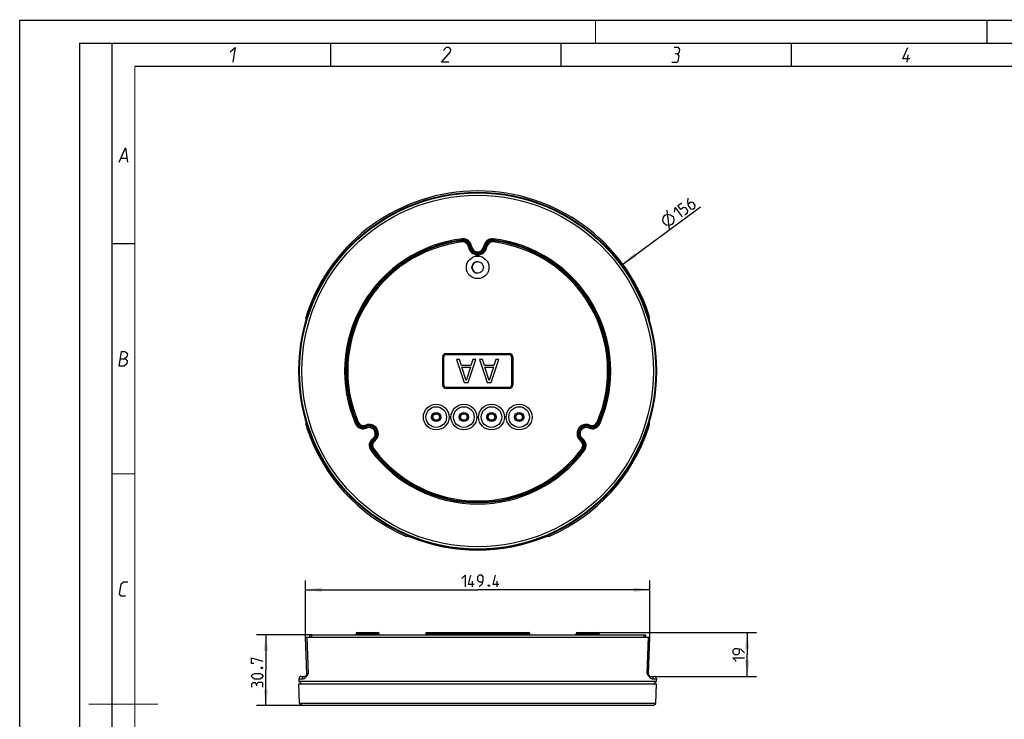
# Model space of a CAD drawing. Header units: millimetres. Extents: x 0 to 420, y 0 to 297.
# Tile 4 of 13: x 0 to 214, y 145 to 297. Entities that reach past the tile are written whole.
import ezdxf

# ---------------------------------------------------------------- set-up
doc = ezdxf.new("R2010")
doc.units = ezdxf.units.MM
doc.header["$LTSCALE"] = 23.1
doc.layers.get('0').update_dxf_attribs({"linetype": 'CONTINUOUS'})
doc.layers.add('DIM_PILOTEES', color=7, linetype='CONTINUOUS')
doc.styles.get("Standard").update_dxf_attribs({"font": 'txt', "width": 0.7})
doc.dimstyles.new('DIMSTYLE_1', dxfattribs={"dimtxt": 2.5, "dimasz": 3.5, "dimexe": 2, "dimexo": 0, "dimtad": 1, "dimdec": 0, "dimlfac": 2, "dimdsep": 46, "dimtxsty": 'STANDARD', "dimblk": '_FILLED', "dimblk1": '_FILLED', "dimblk2": '_FILLED', "dimcen": 0.09, "dimazin": 2, "dimtp": 0.5, "dimtm": 0.5, "dimtfac": 1, "dimtdec": 0, "dimtofl": 0, "dimtmove": 0, "dimatfit": 1, "dimldrblk": '_FILLED', "dimfxl": 1, "dimtolj": 1, "dimarcsym": 0})
doc.dimstyles.new('DIMSTYLE_2', dxfattribs={"dimtxt": 2.5, "dimasz": 3.5, "dimexe": 2, "dimexo": 0, "dimtad": 1, "dimlfac": 2, "dimdsep": 46, "dimtxsty": 'STANDARD', "dimblk": '_FILLED', "dimblk1": '_FILLED', "dimblk2": '_FILLED', "dimcen": 0.09, "dimazin": 2, "dimtp": 0.3, "dimtm": 0.3, "dimtfac": 1, "dimtofl": 0, "dimtmove": 0, "dimatfit": 3, "dimldrblk": '_FILLED', "dimfxl": 1, "dimtolj": 1, "dimarcsym": 0})
doc.dimstyles.new('DIMSTYLE_3', dxfattribs={"dimtxt": 2.5, "dimasz": 3.5, "dimexe": 2, "dimexo": 0, "dimtad": 1, "dimlfac": 2, "dimdsep": 46, "dimtxsty": 'STANDARD', "dimblk": '_FILLED', "dimblk1": '_FILLED', "dimblk2": '_FILLED', "dimcen": 0.09, "dimazin": 2, "dimtp": 0.2, "dimtm": 0.2, "dimtfac": 1, "dimtofl": 0, "dimtmove": 0, "dimatfit": 3, "dimldrblk": '_FILLED', "dimfxl": 1, "dimtolj": 1, "dimarcsym": 0})
doc.dimstyles.new('DIMSTYLE_5', dxfattribs={"dimtxt": 2.5, "dimasz": 3.5, "dimexe": 2, "dimexo": 0, "dimtad": 1, "dimdec": 1, "dimlfac": 2, "dimdsep": 46, "dimtxsty": 'STANDARD', "dimblk": '_FILLED', "dimblk1": '_FILLED', "dimblk2": '_FILLED', "dimcen": 0.09, "dimazin": 2, "dimtp": 0.5, "dimtm": 0.5, "dimtfac": 1, "dimtdec": 1, "dimtofl": 0, "dimtmove": 0, "dimatfit": 3, "dimldrblk": '_FILLED', "dimfxl": 1, "dimtolj": 1, "dimarcsym": 0})

# ---------------------------------------------------------------- blocks, each defined once
blk = doc.blocks.new('_FILLED')
at = {"color": 0, "linetype": 'BYBLOCK'}
blk.add_solid([(0, 0), (-1, 0.143), (-1, -0.143)], dxfattribs=at)
blk = doc.blocks.new('*D0')
at = {"layer": 'DIM_PILOTEES', "color": 2, "linetype": 'CONTINUOUS'}
blk.add_line((130.91, 244.03), (147.78, 256.46), dxfattribs=at)
at = {"layer": 'DIM_PILOTEES', "color": 2, "linetype": 'CONTINUOUS', "xscale": 3.5, "yscale": 3.5, "zscale": 3.5, "rotation": 216.3745844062}
blk.add_blockref('_FILLED', (130.91, 244.03), dxfattribs=at)
blk = doc.blocks.new('*D2')
at = {"layer": 'DIM_PILOTEES', "color": 2, "linetype": 'CONTINUOUS'}
for p, q in [((125.54, 164.03), (159.94, 164.03)), ((157.94, 164.03), (157.94, 159.28)), ((157.94, 154.53), (157.94, 159.28)), ((137.71, 154.53), (159.94, 154.53))]:
    blk.add_line(p, q, dxfattribs=at)
at = {"layer": 'DIM_PILOTEES', "color": 2, "linetype": 'CONTINUOUS', "xscale": 3.5, "yscale": 3.5, "zscale": 3.5}
for p, rotation in [((157.94, 164.03), 90), ((157.94, 154.53), 270)]:
    blk.add_blockref('_FILLED', p, dxfattribs=dict(at, rotation=rotation))
blk = doc.blocks.new('*D4')
at = {"layer": 'DIM_PILOTEES', "color": 2, "linetype": 'CONTINUOUS'}
for p, q in [((62.07, 163.03), (62.07, 175.35)), ((136.78, 163.03), (136.78, 175.35)), ((62.07, 173.35), (99.43, 173.35)), ((136.78, 173.35), (99.43, 173.35))]:
    blk.add_line(p, q, dxfattribs=at)
at = {"layer": 'DIM_PILOTEES', "color": 2, "linetype": 'CONTINUOUS', "xscale": 3.5, "yscale": 3.5, "zscale": 3.5, "rotation": 180}
blk.add_blockref('_FILLED', (62.07, 173.35), dxfattribs=at)
at = {"layer": 'DIM_PILOTEES', "color": 2, "linetype": 'CONTINUOUS', "xscale": 3.5, "yscale": 3.5, "zscale": 3.5}
blk.add_blockref('_FILLED', (136.78, 173.35), dxfattribs=at)
blk = doc.blocks.new('*D5')
at = {"layer": 'DIM_PILOTEES', "color": 2, "linetype": 'CONTINUOUS'}
for p, q in [((63.39, 163.53), (51.44, 163.53)), ((53.44, 163.53), (53.44, 155.85)), ((53.44, 148.18), (53.44, 155.85)), ((61.26, 148.18), (51.44, 148.18))]:
    blk.add_line(p, q, dxfattribs=at)
at = {"layer": 'DIM_PILOTEES', "color": 2, "linetype": 'CONTINUOUS', "xscale": 3.5, "yscale": 3.5, "zscale": 3.5}
for p, rotation in [((53.44, 163.53), 90), ((53.44, 148.18), 270)]:
    blk.add_blockref('_FILLED', p, dxfattribs=dict(at, rotation=rotation))

msp = doc.modelspace()

# ---------------------------------------------------------------- linework, layer by layer
at = {"color": 7, "linetype": 'CONTINUOUS'}
for p, q in [((0, 0), (0, 297)), ((0, 297), (420, 297)), ((25, 286.9999), (410, 286.9999)), ((96.0611, 248.8544), (96.0271, 249.1374)), ((96.1406, 249.5395), (96.169, 249.2913)), ((98.0673, 247.9693), (97.8185, 247.947)), ((100.7841, 247.9693), (101.033, 247.947)), ((102.7108, 249.5395), (102.6824, 249.2913)), ((102.7903, 248.8544), (102.8243, 249.1374)), ((97.4096, 247.8136), (97.692, 247.8524)), ((101.4418, 247.8136), (101.1594, 247.8524)), ((62.3506, 233.2687), (62.6149, 233.1801)), ((62.5878, 233.0961), (62.6149, 233.1801)), ((62.5882, 233.0959), (62.6149, 233.1801)), ((62.5884, 233.0959), (62.6149, 233.1801)), ((136.2366, 233.1801), (136.5009, 233.2687)), ((136.2366, 233.1801), (136.2636, 233.0961)), ((62.073, 231.331), (62.073, 231.5675)), ((62.1374, 231.5675), (62.073, 231.5675)), ((136.714, 231.5675), (136.7784, 231.5675)), ((136.7784, 231.3309), (136.7784, 231.5675)), ((92.5757, 224.6408), (92.5757, 224.3908)), ((92.5757, 224.6408), (106.2757, 224.6408)), ((106.2757, 224.6408), (106.2757, 224.3908)), ((91.8257, 217.7908), (91.8257, 223.8908)), ((91.8257, 223.8908), (92.0757, 223.8908)), ((92.0757, 217.7908), (92.0757, 223.8908)), ((92.5757, 224.3908), (106.2757, 224.3908)), ((94.8424, 223.3408), (96.5091, 218.3408)), ((95.4674, 223.3408), (94.8424, 223.3408)), ((95.8841, 222.0642), (95.4674, 223.3408)), ((97.3424, 218.3408), (99.0091, 223.3408)), ((98.3841, 223.3408), (97.9674, 222.0642)), ((99.0091, 223.3408), (98.3841, 223.3408)), ((100.4674, 223.3408), (99.8424, 223.3408)), ((99.8424, 223.3408), (101.5091, 218.3408)), ((100.8841, 222.0642), (100.4674, 223.3408)), ((102.3424, 218.3408), (104.0091, 223.3408)), ((103.3841, 223.3408), (102.9674, 222.0642)), ((104.0091, 223.3408), (103.3841, 223.3408)), ((107.0257, 223.8908), (106.7757, 223.8908)), ((106.7757, 223.8908), (106.7757, 217.7908)), ((107.0257, 223.8908), (107.0257, 217.7908)), ((97.9674, 222.0642), (95.8841, 222.0642)), ((96.9257, 218.7663), (95.9882, 221.6386)), ((95.9882, 221.6386), (97.8632, 221.6386)), ((97.8632, 221.6386), (96.9257, 218.7663)), ((102.9674, 222.0642), (100.8841, 222.0642)), ((100.9882, 221.6386), (102.8632, 221.6386)), ((101.9257, 218.7663), (100.9882, 221.6386)), ((102.8632, 221.6386), (101.9257, 218.7663)), ((96.5091, 218.3408), (97.3424, 218.3408)), ((101.5091, 218.3408), (102.3424, 218.3408)), ((91.8257, 217.7908), (92.0757, 217.7908)), ((92.5757, 217.0408), (92.5757, 217.2908)), ((106.2757, 217.2908), (92.5757, 217.2908)), ((106.2757, 217.0408), (92.5757, 217.0408)), ((106.2757, 217.0408), (106.2757, 217.2908)), ((107.0257, 217.7908), (106.7757, 217.7908)), ((62.073, 210.1141), (62.073, 210.3506)), ((62.1374, 210.1141), (62.073, 210.1141)), ((73.2208, 209.6357), (73.4829, 209.7478)), ((90.3552, 210.1407), (90.35, 210.0909)), ((90.5009, 211.5907), (90.4959, 211.5409)), ((96.3552, 210.1407), (96.35, 210.0909)), ((96.5009, 211.5907), (96.4959, 211.5409)), ((102.3552, 210.1407), (102.35, 210.0909)), ((102.5009, 211.5907), (102.4959, 211.5409)), ((108.3552, 210.1407), (108.35, 210.0909)), ((108.5009, 211.5907), (108.4959, 211.5409)), ((125.3685, 209.7478), (125.6306, 209.6357)), ((136.714, 210.1141), (136.7784, 210.1141)), ((136.7784, 210.1141), (136.7784, 210.3506)), ((62.6149, 208.5014), (62.3506, 208.4128)), ((62.6149, 208.5014), (62.5878, 208.5854)), ((72.9293, 209.3364), (73.1585, 209.4359)), ((75.0585, 209.1004), (75.1661, 208.8364)), ((75.2525, 208.4529), (75.1474, 208.6796)), ((123.5989, 208.4529), (123.7041, 208.6796)), ((123.7929, 209.1004), (123.6853, 208.8364)), ((125.9222, 209.3364), (125.693, 209.4359)), ((136.2631, 208.5856), (136.2366, 208.5014)), ((136.2633, 208.5856), (136.2366, 208.5014)), ((136.2636, 208.5855), (136.2366, 208.5014)), ((136.5009, 208.4128), (136.2366, 208.5014)), ((76.6109, 206.1001), (76.7546, 205.8957)), ((77.0746, 205.6084), (76.8998, 205.8335)), ((121.7768, 205.6084), (121.9516, 205.8335)), ((122.2405, 206.1001), (122.0968, 205.8957)), ((76.2144, 203.6464), (76.4152, 203.7951)), ((76.8475, 203.9202), (76.6194, 203.7492)), ((122.0039, 203.9202), (122.232, 203.7492)), ((122.637, 203.6464), (122.4363, 203.7951)), ((62.3518, 155.0474), (62.073, 163.03)), ((62.073, 163.03), (136.7784, 163.03)), ((62.3506, 163.03), (62.6149, 155.0474)), ((62.9757, 163.03), (62.9757, 163.53)), ((63.3859, 163.03), (63.3859, 163.53)), ((73.0609, 163.53), (73.0609, 163.78)), ((73.0609, 163.78), (78.0609, 163.78)), ((73.3109, 164.03), (77.8109, 164.03)), ((78.0609, 163.53), (78.0609, 163.78)), ((88.1757, 163.905), (88.1757, 163.655)), ((88.1757, 163.905), (110.6757, 163.905)), ((110.6757, 163.655), (88.1757, 163.655)), ((88.3007, 164.03), (110.5506, 164.03)), ((110.6757, 163.905), (110.6757, 163.655)), ((120.7906, 163.78), (125.7906, 163.78)), ((120.7906, 163.53), (120.7906, 163.78)), ((121.0406, 164.03), (125.5406, 164.03)), ((125.7906, 163.53), (125.7906, 163.78)), ((135.4655, 163.53), (135.4655, 163.03)), ((135.8757, 163.53), (135.8757, 163.03)), ((136.2366, 155.0474), (136.5009, 163.03)), ((136.4997, 155.0474), (136.7784, 163.03)), ((60.6589, 153.4125), (60.6379, 154.0125)), ((60.6379, 154.0125), (61.3617, 154.0125)), ((61.1379, 154.53), (61.8521, 154.53)), ((62.3518, 155.0474), (62.6149, 155.0474)), ((136.2366, 155.0474), (136.4997, 155.0474)), ((136.9994, 154.53), (137.7138, 154.53)), ((137.4897, 154.0125), (138.2135, 154.0125)), ((138.2135, 154.0125), (138.1926, 153.4125)), ((60.7589, 148.6625), (60.6098, 152.93)), ((60.61, 152.93), (138.2415, 152.93)), ((61.1586, 152.93), (60.6589, 153.4125)), ((138.1926, 153.4125), (60.6589, 153.4125)), ((137.6929, 152.93), (138.1926, 153.4125)), ((138.0926, 148.6625), (138.2416, 152.93)), ((61.2586, 148.18), (60.7589, 148.6625)), ((138.0926, 148.6625), (60.7589, 148.6625)), ((137.5928, 148.18), (61.2587, 148.18)), ((137.5929, 148.18), (138.0926, 148.6625))]:
    msp.add_line(p, q, dxfattribs=at)
at = {"color": 2, "linetype": 'CONTINUOUS'}
for p, q in [((13, 292), (20, 292)), ((13, 292), (13, 5)), ((20, 292), (20, 5)), ((192.6396, 287.925), (192.8968, 289.5)), ((22.0363, 267.075), (23.2363, 267.075))]:
    msp.add_line(p, q, dxfattribs=at)
at = {"color": 3, "linetype": 'CONTINUOUS'}
msp.add_line((62.9757, 163.53), (135.8757, 163.53), dxfattribs=at)
at = {"color": 7, "linetype": 'CONTINUOUS', "const_width": 0.25}
for points in [[(125, 297), (125, 292)], [(209.9999, 297), (209.9999, 292)], [(20, 292), (20, 5)], [(415, 292), (20, 292)], [(67.5002, 292), (67.5002, 287)], [(117.5002, 292), (117.5002, 287)], [(167.5002, 292), (167.5002, 287)], [(25, 10), (25, 287)], [(25, 287), (410, 287)], [(20.0002, 248.5), (25.0002, 248.5)], [(20.0002, 198.4999), (25.0002, 198.4999)], [(30, 148.5), (15, 148.5)]]:
    msp.add_lwpolyline(points, dxfattribs=at)
at = {"color": 2, "linetype": 'CONTINUOUS'}
for points in [[(45.7067, 290.175), (46.7537, 291.075), (46.2394, 287.925)], [(93.1646, 287.925), (91.5896, 287.925), (93.5319, 290.175), (93.6054, 290.625), (93.2289, 291.075), (92.5539, 291.075), (91.9937, 290.4)], [(142.7835, 289.725), (143.1952, 289.95), (143.3054, 290.625), (143.0039, 291.075), (142.1039, 291.075)], [(193.2748, 288.6), (191.6998, 288.6), (192.7789, 291.075)], [(141.5896, 287.925), (142.7146, 287.925), (142.9763, 288.15), (143.16, 289.275), (142.7835, 289.725), (142.3335, 289.725)], [(21.5894, 266.175), (23.0037, 269.325), (23.3894, 266.175)], [(21.5894, 221.9249), (22.1037, 225.0749), (22.7787, 225.0749), (22.9914, 224.9999), (23.3802, 224.6249), (23.27, 223.9499), (22.7465, 223.4999)], [(21.8465, 223.4999), (22.9715, 223.4999), (23.3481, 223.0499), (23.2379, 222.3749), (22.7144, 221.9249), (21.5894, 221.9249)], [(22.9394, 171.9249), (22.0394, 171.9249), (21.6629, 172.3749), (22.0302, 174.6249), (22.5537, 175.0749), (23.4537, 175.0749)]]:
    msp.add_lwpolyline(points, dxfattribs=at)
at = {"color": 7, "linetype": 'CONTINUOUS'}
for points in [[(136.5012, 232.3158), (136.4802, 232.3876), (136.3896, 232.6899), (136.2926, 233.004), (136.2636, 233.0961)], [(62.3503, 209.3657), (62.3712, 209.2939), (62.4619, 208.9917), (62.5589, 208.6776), (62.5878, 208.5854)]]:
    msp.add_lwpolyline(points, dxfattribs=at)
for centre, radius in [((99.4257, 220.8408), 38.8159), ((99.4257, 220.8408), 38.6669), ((99.4257, 220.8408), 38.1672), ((99.4257, 243.3408), 2.45), ((99.4257, 243.3408), 1.25), ((90.4257, 210.8408), 2.7951), ((90.4257, 210.8408), 2.2361), ((90.4257, 210.8408), 1), ((90.4258, 210.8407), 0.875), ((90.4258, 210.8407), 0.8625), ((90.4258, 210.8407), 0.8121), ((96.4257, 210.8408), 2.7951), ((96.4257, 210.8408), 2.2361), ((96.4257, 210.8408), 1), ((96.4258, 210.8407), 0.875), ((96.4258, 210.8407), 0.8625), ((96.4258, 210.8407), 0.8121), ((102.4257, 210.8408), 2.7951), ((102.4257, 210.8408), 2.2361), ((102.4257, 210.8408), 1), ((102.4258, 210.8407), 0.875), ((102.4258, 210.8407), 0.8625), ((102.4258, 210.8407), 0.8121), ((108.4257, 210.8408), 2.7951), ((108.4257, 210.8408), 2.2361), ((108.4257, 210.8408), 1), ((108.4258, 210.8407), 0.875), ((108.4258, 210.8407), 0.8625), ((108.4258, 210.8407), 0.8121), ((90.4258, 210.8407), 0.7535), ((96.4258, 210.8407), 0.7535), ((102.4258, 210.8407), 0.7535), ((108.4258, 210.8407), 0.7535)]:
    msp.add_circle(centre, radius, dxfattribs=at)
for centre, radius, start, end in [((99.4257, 220.8408), 39.1027, 18.531665, 161.468335), ((99.4257, 220.8408), 28.8862, 96.53018, 203.46982), ((99.4257, 220.8408), 28.6363, 96.53018, 203.46982), ((99.4257, 220.8408), 28.5, 96.848741, 203.151259), ((99.4257, 220.8408), 28.4648, 96.848741, 203.151259), ((99.4257, 220.8408), 28.2149, 96.848741, 203.151259), ((96.206, 247.6481), 1.5, 7.828204, 96.848741), ((96.206, 247.6481), 1.4648, 7.828204, 96.848741), ((96.206, 247.6481), 1.2149, 7.828204, 96.848741), ((96.338, 247.8146), 1.7362, 5.11066, 96.53018), ((96.338, 247.8146), 1.4863, 5.11066, 96.53018), ((99.4257, 248.0908), 1.3638, 185.11066, 354.88934), ((102.5134, 247.8146), 1.7362, 83.46982, 174.88934), ((102.5134, 247.8146), 1.4863, 83.46982, 174.88934), ((102.6454, 247.6481), 1.5, 83.151259, 172.171796), ((102.6454, 247.6481), 1.4648, 83.151259, 172.171796), ((102.6454, 247.6481), 1.2149, 83.151259, 172.171796), ((99.4257, 220.8408), 28.6363, 336.53018, 83.46982), ((99.4257, 220.8408), 28.8862, 336.53018, 83.46982), ((99.4257, 220.8408), 28.2149, 336.848741, 83.151259), ((99.4257, 220.8408), 28.4648, 336.848741, 83.151259), ((99.4257, 220.8408), 28.5, 336.848741, 83.151259), ((99.4257, 248.0908), 2.0351, 187.828204, 352.171796), ((99.4257, 248.0908), 1.7852, 187.828204, 352.171796), ((99.4257, 248.0908), 1.75, 187.828204, 352.171796), ((99.4257, 248.0908), 1.6137, 185.11066, 354.88934), ((99.4508, 243.3407), 1.2551, 109.599234, 250.400788), ((99.4508, 243.3407), 1.2492, 90.000011, 270.000011), ((67.4257, 231.5675), 5.3527, 161.468335, 180), ((99.8777, 221.3139), 39.1066, 162.465556, 162.740147), ((67.4257, 231.5675), 5.0739, 161.468335, 162.465408), ((99.3869, 221.4442), 38.6734, 17.4663, 17.665704), ((131.4257, 231.5675), 5.0739, 17.534949, 18.531665), ((98.8823, 221.2855), 39.2024, 17.267346, 17.466262), ((131.4257, 231.5675), 5.3527, 0, 18.531665), ((92.5757, 223.8908), 0.75, 90, 180), ((106.2757, 223.8908), 0.75, 0, 90), ((92.5757, 223.8908), 0.5, 90, 180), ((106.2757, 223.8908), 0.5, 0, 90), ((92.5757, 217.7908), 0.75, 180, 270), ((92.5757, 217.7908), 0.5, 180, 270), ((106.2757, 217.7908), 0.75, 270, 360), ((106.2757, 217.7908), 0.5, 270, 360), ((67.4257, 210.1141), 5.3527, 180, 198.531665), ((74.6, 210.2255), 1.5, 203.151259, 292.171796), ((74.6, 210.2255), 1.4648, 203.151259, 292.171796), ((74.6, 210.2255), 1.2149, 203.151259, 292.171796), ((90.4269, 210.8615), 0.7243, 264.322431, 269.913266), ((90.4272, 210.8635), 0.6809, 84.216417, 90.124133), ((96.4269, 210.8615), 0.7243, 264.322431, 269.913266), ((96.4272, 210.8635), 0.6809, 84.216417, 90.124133), ((102.4269, 210.8615), 0.7243, 264.322431, 269.913266), ((102.4272, 210.8635), 0.6809, 84.216417, 90.124133), ((108.4269, 210.8615), 0.7243, 264.322431, 269.913266), ((108.4272, 210.8635), 0.6809, 84.216417, 90.124133), ((124.2514, 210.2255), 1.5, 247.828204, 336.848741), ((124.2514, 210.2255), 1.4648, 247.828204, 336.848741), ((124.2514, 210.2255), 1.2149, 247.828204, 336.848741), ((131.4257, 210.1141), 5.3527, 341.468335, 360), ((99.4257, 220.8408), 39.1027, 198.531665, 245.925528), ((99.9692, 220.3961), 39.2024, 197.267346, 197.466262), ((99.4646, 220.2373), 38.6734, 197.4663, 197.665704), ((67.4257, 210.1141), 5.0739, 197.534949, 198.531665), ((74.5218, 210.0279), 1.7362, 203.46982, 294.88934), ((74.5218, 210.0279), 1.4863, 203.46982, 294.88934), ((75.8265, 207.2158), 2.0351, 307.828204, 112.171796), ((75.8265, 207.2158), 1.6137, 305.11066, 114.88934), ((75.8265, 207.2158), 1.7852, 307.828204, 112.171796), ((75.8265, 207.2158), 1.75, 307.828204, 112.171796), ((75.8265, 207.2158), 1.3638, 305.11066, 114.88934), ((99.4257, 220.8408), 39.1027, 294.06831, 341.468335), ((123.0249, 207.2158), 2.0351, 67.828204, 232.171796), ((123.0249, 207.2158), 1.7852, 67.828204, 232.171796), ((123.0249, 207.2158), 1.75, 67.828204, 232.171796), ((123.0249, 207.2158), 1.6137, 65.11066, 234.88934), ((123.0249, 207.2158), 1.3638, 65.11066, 234.88934), ((124.3296, 210.0279), 1.7362, 245.11066, 336.53018), ((124.3296, 210.0279), 1.4863, 245.11066, 336.53018), ((131.4257, 210.1141), 5.0739, 341.468335, 342.465408), ((98.9737, 220.3676), 39.1066, 342.465556, 342.740147), ((77.6095, 204.6798), 1.7362, 125.11066, 216.53018), ((77.6095, 204.6798), 1.4863, 125.11066, 216.53018), ((77.8197, 204.6488), 1.5, 127.828204, 216.848741), ((77.8197, 204.6488), 1.4648, 127.828204, 216.848741), ((77.8197, 204.6488), 1.2149, 127.828204, 216.848741), ((121.0317, 204.6488), 1.2149, 323.151259, 52.171796), ((121.0317, 204.6488), 1.4648, 323.151259, 52.171796), ((121.0317, 204.6488), 1.5, 323.151259, 52.171796), ((121.2419, 204.6798), 1.4863, 323.46982, 54.88934), ((121.2419, 204.6798), 1.7362, 323.46982, 54.88934), ((99.4257, 220.8408), 28.8862, 216.53018, 323.46982), ((99.4257, 220.8408), 28.6363, 216.53018, 323.46982), ((99.4257, 220.8408), 28.5, 216.848741, 323.151259), ((99.4257, 220.8408), 28.4648, 216.848741, 323.151259), ((99.4257, 220.8408), 28.2149, 216.848741, 323.151259), ((99.4257, 220.8408), 38.8932, 247.811847, 292.188153), ((132.7634, 245.562), 63.2067, 253.31205, 253.562696), ((73.3109, 163.78), 0.25, 90, 180), ((77.8109, 163.78), 0.25, 0, 90), ((88.3007, 163.905), 0.125, 90, 180), ((88.3007, 163.655), 0.125, 180, 270), ((110.5507, 163.905), 0.125, 0, 90), ((110.5507, 163.655), 0.125, 270, 360), ((121.0406, 163.78), 0.25, 90, 180), ((125.5406, 163.78), 0.25, 0, 90), ((61.1376, 154.03), 0.5, 90, 182), ((61.8521, 155.03), 0.5, 270, 2), ((57.8862, 157.6285), 5.3585, 323.191762, 324.414252), ((167.946, 176.2666), 38.1515, 214.219927, 214.486215), ((136.9994, 155.03), 0.5, 178, 270), ((140.7378, 157.4603), 5.0756, 215.881335, 216.827053), ((137.7138, 154.03), 0.5, 358, 90)]:
    msp.add_arc(centre, radius, start, end, dxfattribs=at)
msp.add_ellipse((64.9233, 220.8408), major_axis=(51.7799, 0), ratio=0.74565879, start_param=-1.19403634, end_param=-1.188531, dxfattribs=at)
for points, knots in [([(90.3552, 210.1407), (90.2671, 210.1499), (90.0923, 210.2015), (89.8793, 210.3709), (89.7439, 210.6072), (89.706, 210.8769), (89.7708, 211.1415), (89.9292, 211.363), (90.1581, 211.5102), (90.3372, 211.544), (90.4258, 211.5443)], [0, 0, 0, 0, 0.12498967, 0.24997671, 0.37498934, 0.50000433, 0.62502066, 0.75003075, 0.87501411, 1, 1, 1, 1]), ([(90.4959, 211.5409), (90.5837, 211.5281), (90.7589, 211.4806), (90.9729, 211.3102), (91.1076, 211.0737), (91.1456, 210.8041), (91.0806, 210.5396), (90.9222, 210.3186), (90.6934, 210.1705), (90.5144, 210.1391), (90.4258, 210.1371)], [0, 0, 0, 0, 0.12526117, 0.25025694, 0.37538422, 0.50030469, 0.62523303, 0.7501172, 0.87504036, 1, 1, 1, 1]), ([(96.3552, 210.1407), (96.2671, 210.1499), (96.0923, 210.2015), (95.8793, 210.3709), (95.7439, 210.6072), (95.706, 210.8769), (95.7708, 211.1415), (95.9292, 211.363), (96.1581, 211.5102), (96.3372, 211.544), (96.4258, 211.5443)], [0, 0, 0, 0, 0.12498967, 0.24997671, 0.37498934, 0.50000433, 0.62502066, 0.75003075, 0.87501411, 1, 1, 1, 1]), ([(96.4959, 211.5409), (96.5837, 211.5281), (96.7589, 211.4806), (96.9729, 211.3102), (97.1076, 211.0737), (97.1456, 210.8041), (97.0806, 210.5396), (96.9222, 210.3186), (96.6934, 210.1705), (96.5144, 210.1391), (96.4258, 210.1371)], [0, 0, 0, 0, 0.12526117, 0.25025694, 0.37538422, 0.50030469, 0.62523303, 0.7501172, 0.87504036, 1, 1, 1, 1]), ([(102.3552, 210.1407), (102.2671, 210.1499), (102.0923, 210.2015), (101.8793, 210.3709), (101.7439, 210.6072), (101.706, 210.8769), (101.7708, 211.1415), (101.9292, 211.363), (102.1581, 211.5102), (102.3372, 211.544), (102.4258, 211.5443)], [0, 0, 0, 0, 0.12498967, 0.24997671, 0.37498934, 0.50000433, 0.62502066, 0.75003075, 0.87501411, 1, 1, 1, 1]), ([(102.4959, 211.5409), (102.5837, 211.5281), (102.7589, 211.4806), (102.9729, 211.3102), (103.1076, 211.0737), (103.1456, 210.8041), (103.0806, 210.5396), (102.9222, 210.3186), (102.6934, 210.1705), (102.5144, 210.1391), (102.4258, 210.1371)], [0, 0, 0, 0, 0.12526117, 0.25025694, 0.37538422, 0.50030469, 0.62523303, 0.7501172, 0.87504036, 1, 1, 1, 1]), ([(108.3552, 210.1407), (108.2671, 210.1499), (108.0923, 210.2015), (107.8793, 210.3709), (107.7439, 210.6072), (107.706, 210.8769), (107.7708, 211.1415), (107.9292, 211.363), (108.1581, 211.5102), (108.3372, 211.544), (108.4258, 211.5443)], [0, 0, 0, 0, 0.12498967, 0.24997671, 0.37498934, 0.50000433, 0.62502066, 0.75003075, 0.87501411, 1, 1, 1, 1]), ([(108.4959, 211.5409), (108.5837, 211.5281), (108.7589, 211.4806), (108.9729, 211.3102), (109.1076, 211.0737), (109.1456, 210.8041), (109.0806, 210.5396), (108.9222, 210.3186), (108.6934, 210.1705), (108.5144, 210.1391), (108.4258, 210.1371)], [0, 0, 0, 0, 0.12526117, 0.25025694, 0.37538422, 0.50030469, 0.62523303, 0.7501172, 0.87504036, 1, 1, 1, 1]), ([(83.4748, 185.1394), (83.5339, 185.113), (83.6207, 185.075), (83.733, 185.0278), (83.8071, 184.9973), (83.8702, 184.9729), (83.9197, 184.9532), (83.9519, 184.9446), (83.9688, 184.9372), (83.9736, 184.9387)], [0, 0, 0, 0, 0.36087701, 0.5281154, 0.67887287, 0.80707969, 0.90656461, 0.97202628, 1, 1, 1, 1]), ([(84.2384, 185.0174), (84.2432, 185.0189), (84.26, 185.0117), (84.2921, 185.0033), (84.3414, 184.9843), (84.4042, 184.9609), (84.4782, 184.9319), (84.5907, 184.8874), (84.6781, 184.852), (84.7377, 184.8277)], [0, 0, 0, 0, 0.02809795, 0.09347927, 0.19272956, 0.32064352, 0.47119695, 0.63842963, 1, 1, 1, 1]), ([(114.1137, 184.8277), (114.1734, 184.852), (114.2607, 184.8874), (114.3732, 184.9319), (114.4472, 184.9609), (114.5101, 184.9843), (114.5593, 185.0033), (114.5914, 185.0117), (114.6082, 185.0189), (114.613, 185.0174)], [0, 0, 0, 0, 0.36157018, 0.52880281, 0.67935629, 0.80727029, 0.90652065, 0.97190202, 1, 1, 1, 1]), ([(114.8785, 184.9387), (114.8833, 184.9373), (114.9001, 184.9447), (114.9321, 184.9533), (114.9812, 184.9728), (115.0437, 184.9969), (115.1171, 185.0271), (115.2283, 185.0739), (115.3143, 185.1115), (115.3728, 185.1377)], [0, 0, 0, 0, 0.02819237, 0.09373727, 0.19335219, 0.32144916, 0.47210758, 0.63944327, 1, 1, 1, 1]), ([(61.5742, 154.442), (61.507, 154.3949), (61.3944, 154.2639), (61.3589, 154.0952), (61.3617, 154.0125)], [0, 0, 0, 0, 0.49804948, 1, 1, 1, 1]), ([(61.3617, 154.0125), (61.4898, 154.0125), (61.8032, 154.0707), (62.0665, 154.2713), (62.1765, 154.418)], [0, 0, 0, 0, 0.41117356, 1, 1, 1, 1]), ([(62.2541, 154.7327), (62.2218, 154.689), (62.1738, 154.5862), (62.169, 154.4732), (62.1765, 154.418)], [0, 0, 0, 0, 0.49382192, 1, 1, 1, 1]), ([(62.244, 154.5102), (62.2614, 154.5345), (62.3325, 154.6352), (62.4018, 154.7372), (62.4544, 154.8143)], [0, 0, 0, 0, 0.24225795, 1, 1, 1, 1]), ([(62.2541, 154.7327), (62.2661, 154.7488), (62.3245, 154.8215), (62.3937, 154.8852), (62.4508, 154.9309)], [0, 0, 0, 0, 0.21543653, 1, 1, 1, 1]), ([(62.4508, 154.9309), (62.463, 154.9407), (62.5161, 154.9819), (62.5715, 155.0199), (62.6149, 155.0474)], [0, 0, 0, 0, 0.23472445, 1, 1, 1, 1]), ([(136.2366, 155.0474), (136.2518, 155.0377), (136.3087, 155.0006), (136.3637, 154.9606), (136.4026, 154.9293)], [0, 0, 0, 0, 0.26561407, 1, 1, 1, 1]), ([(136.4026, 154.9293), (136.4231, 154.9128), (136.4936, 154.8531), (136.5581, 154.7858), (136.5973, 154.7327)], [0, 0, 0, 0, 0.28505317, 1, 1, 1, 1]), ([(136.4992, 154.6649), (136.5098, 154.6495), (136.5513, 154.5894), (136.5934, 154.5296), (136.6253, 154.4855)], [0, 0, 0, 0, 0.25531357, 1, 1, 1, 1]), ([(136.5973, 154.7327), (136.6297, 154.689), (136.6776, 154.5862), (136.6825, 154.4732), (136.675, 154.418)], [0, 0, 0, 0, 0.49382189, 1, 1, 1, 1]), ([(136.675, 154.418), (136.785, 154.2713), (137.0483, 154.0707), (137.3617, 154.0125), (137.4897, 154.0125)], [0, 0, 0, 0, 0.58882179, 1, 1, 1, 1]), ([(137.2773, 154.442), (137.3445, 154.3949), (137.457, 154.2639), (137.4926, 154.0952), (137.4897, 154.0125)], [0, 0, 0, 0, 0.49804945, 1, 1, 1, 1])]:
    msp.add_open_spline(points, degree=3, knots=knots, dxfattribs=at)
for points in [[(61.8521, 154.53), (61.7549, 154.53), (61.6538, 154.4978), (61.5742, 154.442)], [(62.4544, 154.8143), (62.5075, 154.8923), (62.5607, 154.9702), (62.6149, 155.0474)], [(136.2366, 155.0474), (136.2914, 154.9692), (136.3453, 154.8902), (136.3991, 154.8113)], [(136.9994, 154.53), (137.0965, 154.53), (137.1977, 154.4978), (137.2773, 154.442)]]:
    msp.add_open_spline(points, degree=3, dxfattribs=at)
at = {"layer": 'DIM_PILOTEES', "color": 2, "linetype": 'CONTINUOUS'}
for p, q in [((141.0944, 251.533), (140.5478, 255.7879)), ((98.2676, 173.9785), (98.2676, 175.2285)), ((103.6248, 173.9785), (103.6248, 175.2285))]:
    msp.add_line(p, q, dxfattribs=at)
for points in [[(144.39, 254.7368), (144.9652, 255.1604), (145.0409, 255.6598), (144.6173, 256.2349), (144.1179, 256.3106), (143.5428, 255.887), (142.9074, 256.7497), (143.7701, 257.3851)], [(145.0641, 258.3383), (144.9504, 257.5892), (145.0865, 256.8023), (145.616, 256.0834), (146.1154, 256.0076), (146.5467, 256.3254), (146.6225, 256.8247), (146.1988, 257.3998), (145.6995, 257.4756), (145.0764, 257.0167)], [(139.8146, 252.9191), (139.6117, 253.5459), (139.7001, 254.1285), (140.0798, 254.6669), (140.7065, 254.8698), (141.2891, 254.7815), (141.8275, 254.4018), (142.0304, 253.775), (141.9421, 253.1924), (141.5624, 252.654), (140.9356, 252.4511), (140.353, 252.5395), (139.8146, 252.9191)], [(142.1808, 255.3273), (142.3323, 256.3261), (143.8149, 254.3132)], [(96.0057, 175.7642), (96.72, 176.4785), (96.72, 173.9785)], [(98.6843, 174.5142), (97.4343, 174.5142), (97.97, 176.4785)], [(99.7557, 173.9785), (100.47, 174.6928), (100.6486, 175.4071), (100.6486, 176.1214), (100.2914, 176.4785), (99.7557, 176.4785), (99.3986, 176.1214), (99.3986, 175.4071), (99.7557, 175.0499), (100.5295, 175.0499)], [(104.0414, 174.5142), (102.7914, 174.5142), (103.3271, 176.4785)], [(101.8986, 174.3952), (101.9581, 174.2761), (101.9581, 174.2166), (101.8986, 174.0975), (101.7795, 174.0975), (101.72, 174.2166), (101.72, 174.2761), (101.7795, 174.3952), (101.8986, 174.3952)], [(157.3131, 159.6311), (156.5988, 160.3454), (155.8845, 160.5239), (155.1703, 160.5239), (154.8131, 160.1668), (154.8131, 159.6311), (155.1703, 159.2739), (155.8845, 159.2739), (156.2417, 159.6311), (156.2417, 160.4049)], [(50.8552, 157.3307), (50.3195, 157.3307), (50.3195, 158.5807), (52.8195, 157.8664)], [(155.5274, 157.8454), (154.8131, 158.5597), (157.3131, 158.5597)], [(52.4029, 156.4378), (52.5219, 156.4973), (52.5814, 156.4973), (52.7005, 156.4378), (52.7005, 156.3187), (52.5814, 156.2592), (52.5219, 156.2592), (52.4029, 156.3187), (52.4029, 156.4378)], [(52.1052, 153.9378), (51.0338, 153.9378), (50.6767, 154.1164), (50.3195, 154.4735), (50.3195, 154.6521), (50.6767, 155.0092), (51.0338, 155.1878), (52.1052, 155.1878), (52.4624, 155.0092), (52.8195, 154.6521), (52.8195, 154.4735), (52.4624, 154.1164), (52.1052, 153.9378)], [(51.391, 152.8664), (51.2124, 153.164), (50.6767, 153.164), (50.3195, 152.8664), (50.3195, 152.1521)], [(52.8195, 152.1521), (52.8195, 153.0449), (52.641, 153.2235), (51.7481, 153.2235), (51.391, 152.8664), (51.391, 152.5092)]]:
    msp.add_lwpolyline(points, dxfattribs=at)

# ---------------------------------------------------------------- dimensions: what is measured, and where the dimension line sits
dim = msp.add_diameter_dim_2p(p1=(130.9095, 244.0311), p2=(67.9419, 197.6505), text='%%c<>', dimstyle='DIMSTYLE_1', override={"dimpost": '<>'}, dxfattribs=at)
dim.commit()
dim.dimension.update_dxf_attribs({"geometry": '*D0', "text_midpoint": (140.556, 251.9127), "dimtype": 163})
for base, p1, p2, angle, dimstyle, picture, middle in [((62.073, 173.3535), (136.7784, 163.03), (62.073, 163.03), 180, 'DIMSTYLE_5', '*D4', (96.0057, 173.3535)), ((53.4445, 148.18), (63.3859, 163.53), (61.2586, 148.18), 270, 'DIMSTYLE_2', '*D5', (53.4445, 152.1521)), ((157.9381, 154.53), (125.5406, 164.03), (137.7138, 154.53), 270, 'DIMSTYLE_3', '*D2', (157.9381, 157.8454))]:
    dim = msp.add_linear_dim(base=base, p1=p1, p2=p2, angle=angle, dimstyle=dimstyle, dxfattribs=at)
    dim.commit()
    dim.dimension.update_dxf_attribs({"geometry": picture, "text_midpoint": middle, "dimtype": 160})

doc.saveas('drawing.dxf')
